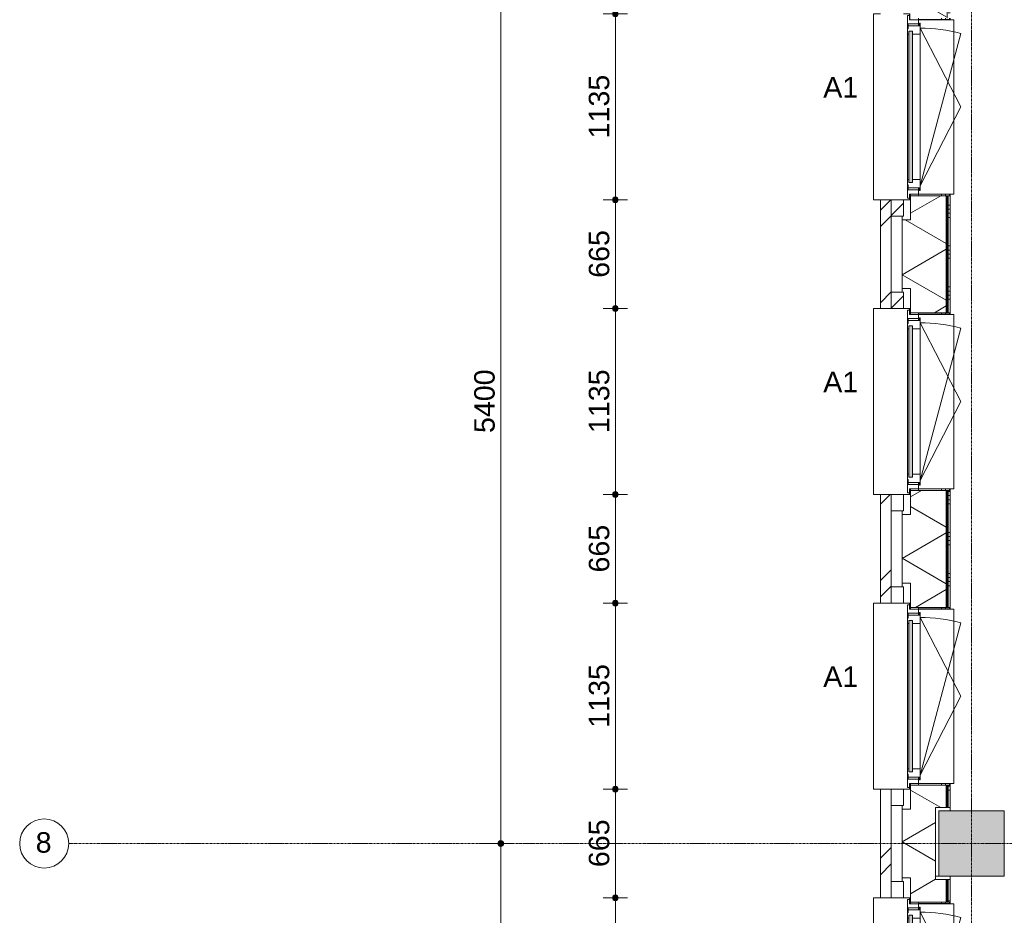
# Model space of a CAD drawing. Header units: millimetres. Extents: x 23061 to 67652, y 24168 to 59318.
# Tile 6 of 35: x 23061 to 29076, y 37362 to 42833. Entities that reach past the tile are written whole.
import ezdxf

# ---------------------------------------------------------------- set-up
doc = ezdxf.new("R2010")
doc.units = ezdxf.units.MM
doc.linetypes.add('Dash', pattern=[6.35, 3.175, -3.175])
doc.linetypes.add('stramien', pattern=[22.225, 12.7, -3.175, 3.175, -3.175])
doc.layers.add('00_Algemeen', color=7, linetype='Continuous', lineweight=9, true_color=0x00a600)
for name, color, linetype, lineweight in [('00_Algemeen-50', 7, 'Continuous', 9), ('05_Bouwplaatsvoorzieningen', 7, 'Continuous', 9), ('22_Metselwerk', 7, 'Continuous', 18), ('25_Metaalconstructiewerk', 7, 'Continuous', 9), ('30_Kozijnen-ramen-deuren', 7, 'Continuous', 9), ('42_Dekvloeren en vloersystemen', 7, 'Continuous', 9)]:
    doc.layers.add(name, color=color, linetype=linetype, lineweight=lineweight)
doc.styles.add('Arial_1', font='arial.ttf', dxfattribs={"height": 125})
doc.dimstyles.new('00_AEE_maatvoering_2_5mm', dxfattribs={"dimscale": 304.8, "dimtxt": 127.532425, "dimasz": 0.459318, "dimexe": 0.246063, "dimexo": 0.0625, "dimgap": 0, "dimtad": 1, "dimdec": 0, "dimzin": 0, "dimdsep": 46, "dimtxsty": 'Arial_1', "dimblk1": 'DOTSMALL', "dimblk2": 'DOTSMALL', "dimsah": 1, "dimcen": 0.09, "dimdle": 0.246063, "dimazin": 0, "dimtfac": 1, "dimtdec": 4, "dimtix": 1, "dimtmove": 0, "dimatfit": 3, "dimfxl": 0.246063, "dimfxlon": 1, "dimtvp": 1, "dimtolj": 1, "dimtzin": 0, "dimarcsym": 2})
pattern_1 = [(45, (29076.22, -2e-13), (-282.8427, 282.8427), []), (45, (29176.22, -3e-13), (-282.8427, 282.8427), [])]

# ---------------------------------------------------------------- blocks, each defined once
blk = doc.blocks.new('Direct Shape - 2410-10368 v1 - IFC-model constructie _zonder onderbouw_ _MM21228_-1202395-02 tweede verdieping - A')
at = {"layer": '25_Metaalconstructiewerk'}
blk.add_hatch(color=256, dxfattribs=at).paths.add_polyline_path([(-200, -200), (200, -200), (200, 200), (-200, 200), (-200, -36.3)])
for p, q in [((200, 200), (-200, 200)), ((-200, 200), (-200, -200)), ((200, -200), (200, 200)), ((-200, -200), (200, -200))]:
    blk.add_line(p, q, dxfattribs=at)
blk = doc.blocks.new('Direct Shape - NLRS_28_SC_TLB_kolom vierkant prefab_gen_AT_kolom vierkant_gen_lxb 400x400_800354-1202398-02 tweede verdieping - A')
blk.add_blockref('Direct Shape - 2410-10368 v1 - IFC-model constructie _zonder onderbouw_ _MM21228_-1202395-02 tweede verdieping - A', (0, 0))
blk = doc.blocks.new('2410-10368 v1 - IFC-model constructie _zonder onderbouw_ _MM21228__ifc-1-02 tweede verdieping - A')
at = {"layer": '25_Metaalconstructiewerk', "lineweight": 9}
blk.add_blockref('Direct Shape - NLRS_28_SC_TLB_kolom vierkant prefab_gen_AT_kolom vierkant_gen_lxb 400x400_800354-1202398-02 tweede verdieping - A', (0, 37800), dxfattribs=at)
blk = doc.blocks.new('31_AEE_kozijnen_KA1_CS77 - AEE_CS 77_Raam merk A1-6832846-02 tweede verdieping - A')
at = {"layer": '30_Kozijnen-ramen-deuren', "true_color": 0xcccccc}
blk.add_hatch(color=254, dxfattribs=at).paths.add_polyline_path([(-462.5, -207.3), (-462.5, -231.3), (462.5, -231.3), (462.5, -207.3), (-443.9, -207.3)])
at = {"layer": '30_Kozijnen-ramen-deuren'}
for p, q in [((-481.5, -199.5), (-557.5, -199.5)), ((-557.5, -199.5), (-557.5, -212.3)), ((-557.5, -212.3), (-532.5, -212.3)), ((-532.5, -212.3), (-532.5, -267.5)), ((-506.5, -203.3), (-481.5, -203.3)), ((-506.5, -267.5), (-506.5, -203.3)), ((-494.5, -203.8), (-494.5, -272.5)), ((-476.5, -203.8), (-494.5, -203.8)), ((-481.5, -199.5), (-476.5, -199.5)), ((-481.5, -203.3), (-481.5, -199.5)), ((-476.5, -203.3), (-481.5, -203.3)), ((-443.5, -199.5), (-476.5, -199.5)), ((-476.5, -199.5), (-476.5, -203.8)), ((-462.5, -231.3), (-462.5, -207.3)), ((-462.5, -231.3), (-462.5, -207.3)), ((-462.5, -207.3), (462.5, -207.3)), ((462.5, -231.3), (-462.5, -231.3)), ((443.5, -199.5), (-443.5, -199.5)), ((-443.5, -207.3), (-443.5, -199.5)), ((-443.5, -276.5), (-443.5, -231.3)), ((443.5, -199.5), (443.5, -207.3)), ((476.5, -199.5), (443.5, -199.5)), ((443.5, -231.3), (443.5, -276.5)), ((462.5, -207.3), (462.5, -231.3)), ((462.5, -231.3), (462.5, -207.3)), ((476.5, -199.5), (481.5, -199.5)), ((476.5, -203.8), (476.5, -199.5)), ((481.5, -203.3), (476.5, -203.3)), ((494.5, -203.8), (476.5, -203.8)), ((481.5, -199.5), (481.5, -203.3)), ((557.5, -199.5), (481.5, -199.5)), ((481.5, -203.3), (506.5, -203.3)), ((494.5, -272.5), (494.5, -203.8)), ((506.5, -203.3), (506.5, -267.5)), ((532.5, -267.5), (532.5, -212.3)), ((532.5, -212.3), (557.5, -212.3)), ((557.5, -212.3), (557.5, -199.5)), ((-532.5, -267.5), (-506.5, -267.5)), ((-494.5, -272.5), (-511.5, -272.5)), ((-511.5, -272.5), (-511.5, -276.5)), ((-511.5, -276.5), (-443.5, -276.5)), ((-494.5, -267.5), (-506.5, -267.5)), ((-481.5, -276.5), (0, -525.7)), ((-481.5, -276.5), (448.7, -525.7)), ((443.5, -276.5), (-443.5, -276.5)), ((0, -525.7), (481.5, -276.5)), ((443.5, -276.5), (511.5, -276.5)), ((506.5, -267.5), (494.5, -267.5)), ((511.5, -272.5), (494.5, -272.5)), ((506.5, -267.5), (532.5, -267.5)), ((511.5, -276.5), (511.5, -272.5))]:
    blk.add_line(p, q, dxfattribs=at)
blk.add_arc((-481.5, -276.5), 963, 345, 360, dxfattribs=at)
blk = doc.blocks.new('31_AEE_DAI_Dagkant_Interieur - Zonder Onderkant-V16-02 tweede verdieping - A')
at = {"layer": '05_Bouwplaatsvoorzieningen'}
h = blk.add_hatch(dxfattribs=at)
h.set_pattern_fill('FP_70', color=256, style=0, pattern_type=2)
h.set_pattern_definition([(0, (-36900, -691.5), (0, 250), []), (0, (-36900, -716.5), (0, 250), []), (0, (-36900, -741.5), (0, 250), []), (0, (-36900, -766.5), (0, 250), [])])
h.paths.add_polyline_path([(-542.5, -461.5), (-533, -461.5), (-533, -267.5), (-542.5, -267.5), (-542.5, -449)])
h.paths.add_polyline_path([(533, -267.5), (533, -461.5), (542.5, -461.5), (542.4, -267.5)])
for p, q in [((-533, -267.5), (-542.5, -267.5)), ((-533, -461.5), (-533, -267.5)), ((533, -267.5), (533, -461.5)), ((542.5, -267.5), (533, -267.5)), ((-542.5, -461.5), (-533, -461.5)), ((533, -461.5), (542.5, -461.5))]:
    blk.add_line(p, q, dxfattribs=at)
blk = doc.blocks.new('42_AEE_VE_vensterbank - Standaard-6843292-02 tweede verdieping - A')
at = {"layer": '05_Bouwplaatsvoorzieningen'}
for p, q in [((-532.5, -482.5), (-532.5, -267.5)), ((532.5, -267.5), (532.5, -482.5)), ((-532.5, -482.5), (532.5, -482.5))]:
    blk.add_line(p, q, dxfattribs=at)
blk = doc.blocks.new('31_AEE_DAI_Dagkant_Interieur - Zonder Onderkant-V17-02 tweede verdieping - A')
at = {"layer": '05_Bouwplaatsvoorzieningen'}
h = blk.add_hatch(dxfattribs=at)
h.set_pattern_fill('FP_71', color=256, style=0, pattern_type=2)
h.set_pattern_definition([(0, (-38700, -691.5), (0, 250), []), (0, (-38700, -716.5), (0, 250), []), (0, (-38700, -741.5), (0, 250), []), (0, (-38700, -766.5), (0, 250), [])])
h.paths.add_polyline_path([(-542.5, -267.5), (-542.5, -461.5), (-533, -461.5), (-533, -267.5)])
h.paths.add_polyline_path([(533, -267.5), (533, -461.5), (542.5, -461.5), (542.5, -267.5)])
for p, q in [((-533, -267.5), (-542.5, -267.5)), ((-533, -461.5), (-533, -267.5)), ((533, -267.5), (533, -461.5)), ((542.5, -267.5), (533, -267.5)), ((-542.5, -461.5), (-533, -461.5)), ((533, -461.5), (542.5, -461.5))]:
    blk.add_line(p, q, dxfattribs=at)
blk = doc.blocks.new('31_AEE_DAI_Dagkant_Interieur - Zonder Onderkant-V18-02 tweede verdieping - A')
at = {"layer": '05_Bouwplaatsvoorzieningen'}
h = blk.add_hatch(dxfattribs=at)
h.set_pattern_fill('FP_72', color=256, style=0, pattern_type=2)
h.set_pattern_definition([(0, (-40500, -691.5), (0, 250), []), (0, (-40500, -716.5), (0, 250), []), (0, (-40500, -741.5), (0, 250), []), (0, (-40500, -766.5), (0, 250), [])])
h.paths.add_polyline_path([(-542.5, -449), (-542.5, -461.5), (-533, -461.5), (-533, -267.5), (-542.5, -267.5), (-542.5, -437)])
h.paths.add_polyline_path([(533, -437), (533, -461.5), (542.5, -461.5), (542.5, -267.5), (533, -267.5)])
for p, q in [((-533, -267.5), (-542.5, -267.5)), ((-533, -461.5), (-533, -267.5)), ((533, -267.5), (533, -461.5)), ((542.5, -267.5), (533, -267.5)), ((-542.5, -461.5), (-533, -461.5)), ((533, -461.5), (542.5, -461.5))]:
    blk.add_line(p, q, dxfattribs=at)
blk = doc.blocks.new('31_AEE_DAI_Dagkant_Interieur - Zonder Onderkant-V19-02 tweede verdieping - A')
at = {"layer": '05_Bouwplaatsvoorzieningen'}
h = blk.add_hatch(dxfattribs=at)
h.set_pattern_fill('FP_73', color=256, style=0, pattern_type=2)
h.set_pattern_definition([(0, (-42300, -691.5), (0, 250), []), (0, (-42300, -716.5), (0, 250), []), (0, (-42300, -741.5), (0, 250), []), (0, (-42300, -766.5), (0, 250), [])])
h.paths.add_polyline_path([(-542.5, -449), (-542.5, -461.5), (-533, -461.5), (-533, -267.5), (-542.5, -267.5), (-542.5, -437)])
h.paths.add_polyline_path([(533, -437), (533, -461.5), (542.5, -461.5), (542.5, -267.5), (533, -267.5)])
for p, q in [((-533, -267.5), (-542.5, -267.5)), ((-533, -461.5), (-533, -267.5)), ((533, -267.5), (533, -461.5)), ((542.5, -267.5), (533, -267.5)), ((-542.5, -461.5), (-533, -461.5)), ((533, -461.5), (542.5, -461.5))]:
    blk.add_line(p, q, dxfattribs=at)
blk = doc.blocks.new('21_AEE_WA_lekdorpel - 21_AEE_WA_lekdorpel-6866276-02 tweede verdieping - A')
at = {"layer": '05_Bouwplaatsvoorzieningen'}
for p, q in [((-567.5, -34.5), (-567.5, 8)), ((-567.5, 8), (567.5, 8)), ((567.5, 8), (567.5, -34.5)), ((-567.5, -213), (-567.5, -176.5)), ((567.5, -176.5), (567.5, -213)), ((-567.5, -215), (-567.5, -213)), ((-532.5, -213), (-567.5, -213)), ((-532.5, -215), (-567.5, -215)), ((567.5, -213), (532.5, -213)), ((567.5, -215), (532.5, -215)), ((567.5, -213), (567.5, -215))]:
    blk.add_line(p, q, dxfattribs=at)
blk = doc.blocks.new('Grid - 3 mm-485849-02 tweede verdieping - A')
at = {"layer": '00_Algemeen', "color": 7}
blk.add_circle((0, 0), 3, dxfattribs=at)
blk = doc.blocks.new('DIMBLOCK10-02 tweede verdieping - A')
at = {"layer": '00_Algemeen-50', "transparency": 16777216}
h = blk.add_hatch(color=256, dxfattribs=at)
edge = h.paths.add_edge_path()
edge.add_arc((25999.9, 43200), 17.5, 0, 360)
h = blk.add_hatch(color=256, dxfattribs=at)
edge = h.paths.add_edge_path()
edge.add_arc((25999.9, 37800), 17.5, 0, 360)
for p, q in [((25999.9, 43200), (25924.9, 43200)), ((25999.9, 43200), (25999.9, 37800)), ((25999.9, 43200), (26074.9, 43200)), ((25999.9, 37800), (25924.9, 37800)), ((25999.9, 37800), (26074.9, 37800))]:
    blk.add_line(p, q, dxfattribs=at)
for centre in [(25999.9, 43200), (25999.9, 37800)]:
    blk.add_circle(centre, 17.5, dxfattribs=at)
at = {"layer": '00_Algemeen-50', "color": 0, "transparency": 16777216, "insert": (25837.7, 40307.7), "char_height": 125, "width": 461.471, "attachment_point": 1, "rotation": 90, "line_spacing_factor": 0.941778, "style": 'Arial_1'}
blk.add_mtext('5400', dxfattribs=at)
blk = doc.blocks.new('_DotSmall')
at = {"color": 0, "linetype": 'ByBlock', "const_width": 0.5}
blk.add_lwpolyline([(-0.0625, 0, 1), (0.0625, 0, 1)], format="xyb", close=True, dxfattribs=at)
blk = doc.blocks.new('DIMBLOCK11-02 tweede verdieping - A')
at = {"layer": '00_Algemeen-50', "transparency": 16777216}
h = blk.add_hatch(color=256, dxfattribs=at)
edge = h.paths.add_edge_path()
edge.add_arc((25999.9, 37800), 17.5, 0, 360)
h = blk.add_hatch(color=256, dxfattribs=at)
edge = h.paths.add_edge_path()
edge.add_arc((25999.9, 32400), 17.5, 0, 360)
for p, q in [((25999.9, 37800), (25924.9, 37800)), ((25999.9, 37800), (25999.9, 32400)), ((25999.9, 37800), (26074.9, 37800)), ((25999.9, 32400), (25924.9, 32400)), ((25999.9, 32400), (26074.9, 32400))]:
    blk.add_line(p, q, dxfattribs=at)
for centre in [(25999.9, 37800), (25999.9, 32400)]:
    blk.add_circle(centre, 17.5, dxfattribs=at)
at = {"layer": '00_Algemeen-50', "color": 0, "transparency": 16777216, "insert": (25837.7, 34907.7), "char_height": 125, "width": 461.471, "attachment_point": 1, "rotation": 90, "line_spacing_factor": 0.941778, "style": 'Arial_1'}
blk.add_mtext('5400', dxfattribs=at)
blk = doc.blocks.new('DIMBLOCK38-02 tweede verdieping - A')
at = {"layer": '00_Algemeen-50', "transparency": 16777216}
h = blk.add_hatch(color=256, dxfattribs=at)
edge = h.paths.add_edge_path()
edge.add_arc((26699.9, 37467.5), 17.5, 0, 360)
h = blk.add_hatch(color=256, dxfattribs=at)
edge = h.paths.add_edge_path()
edge.add_arc((26699.9, 36332.5), 17.5, 0, 360)
for p, q in [((26699.9, 37467.5), (26624.9, 37467.5)), ((26699.9, 36332.5), (26699.9, 37467.5)), ((26699.9, 37467.5), (26774.9, 37467.5)), ((26699.9, 36332.5), (26624.9, 36332.5)), ((26699.9, 36332.5), (26774.9, 36332.5))]:
    blk.add_line(p, q, dxfattribs=at)
for centre in [(26699.9, 37467.5), (26699.9, 36332.5)]:
    blk.add_circle(centre, 17.5, dxfattribs=at)
at = {"layer": '00_Algemeen-50', "color": 0, "transparency": 16777216, "insert": (26537.7, 36707.7), "char_height": 125, "width": 461.471, "attachment_point": 1, "rotation": 90, "line_spacing_factor": 0.941778, "style": 'Arial_1'}
blk.add_mtext('1135', dxfattribs=at)
blk = doc.blocks.new('DIMBLOCK39-02 tweede verdieping - A')
at = {"layer": '00_Algemeen-50', "transparency": 16777216}
h = blk.add_hatch(color=256, dxfattribs=at)
edge = h.paths.add_edge_path()
edge.add_arc((26699.9, 38132.5), 17.5, 0, 360)
h = blk.add_hatch(color=256, dxfattribs=at)
edge = h.paths.add_edge_path()
edge.add_arc((26699.9, 37467.5), 17.5, 0, 360)
for p, q in [((26699.9, 38132.5), (26624.9, 38132.5)), ((26699.9, 37467.5), (26699.9, 38132.5)), ((26699.9, 38132.5), (26774.9, 38132.5)), ((26699.9, 37467.5), (26624.9, 37467.5)), ((26699.9, 37467.5), (26774.9, 37467.5))]:
    blk.add_line(p, q, dxfattribs=at)
for centre in [(26699.9, 38132.5), (26699.9, 37467.5)]:
    blk.add_circle(centre, 17.5, dxfattribs=at)
at = {"layer": '00_Algemeen-50', "color": 0, "transparency": 16777216, "insert": (26537.7, 37655.8), "char_height": 125, "width": 346.103, "attachment_point": 1, "rotation": 90, "line_spacing_factor": 0.941778, "style": 'Arial_1'}
blk.add_mtext('665', dxfattribs=at)
blk = doc.blocks.new('DIMBLOCK40-02 tweede verdieping - A')
at = {"layer": '00_Algemeen-50', "transparency": 16777216}
h = blk.add_hatch(color=256, dxfattribs=at)
edge = h.paths.add_edge_path()
edge.add_arc((26699.9, 39267.5), 17.5, 0, 360)
h = blk.add_hatch(color=256, dxfattribs=at)
edge = h.paths.add_edge_path()
edge.add_arc((26699.9, 38132.5), 17.5, 0, 360)
for p, q in [((26699.9, 39267.5), (26624.9, 39267.5)), ((26699.9, 38132.5), (26699.9, 39267.5)), ((26699.9, 39267.5), (26774.9, 39267.5)), ((26699.9, 38132.5), (26624.9, 38132.5)), ((26699.9, 38132.5), (26774.9, 38132.5))]:
    blk.add_line(p, q, dxfattribs=at)
for centre in [(26699.9, 39267.5), (26699.9, 38132.5)]:
    blk.add_circle(centre, 17.5, dxfattribs=at)
at = {"layer": '00_Algemeen-50', "color": 0, "transparency": 16777216, "insert": (26537.7, 38507.7), "char_height": 125, "width": 461.471, "attachment_point": 1, "rotation": 90, "line_spacing_factor": 0.941778, "style": 'Arial_1'}
blk.add_mtext('1135', dxfattribs=at)
blk = doc.blocks.new('DIMBLOCK41-02 tweede verdieping - A')
at = {"layer": '00_Algemeen-50', "transparency": 16777216}
h = blk.add_hatch(color=256, dxfattribs=at)
edge = h.paths.add_edge_path()
edge.add_arc((26699.9, 39932.5), 17.5, 0, 360)
h = blk.add_hatch(color=256, dxfattribs=at)
edge = h.paths.add_edge_path()
edge.add_arc((26699.9, 39267.5), 17.5, 0, 360)
for p, q in [((26699.9, 39932.5), (26624.9, 39932.5)), ((26699.9, 39267.5), (26699.9, 39932.5)), ((26699.9, 39932.5), (26774.9, 39932.5)), ((26699.9, 39267.5), (26624.9, 39267.5)), ((26699.9, 39267.5), (26774.9, 39267.5))]:
    blk.add_line(p, q, dxfattribs=at)
for centre in [(26699.9, 39932.5), (26699.9, 39267.5)]:
    blk.add_circle(centre, 17.5, dxfattribs=at)
at = {"layer": '00_Algemeen-50', "color": 0, "transparency": 16777216, "insert": (26537.7, 39455.8), "char_height": 125, "width": 346.103, "attachment_point": 1, "rotation": 90, "line_spacing_factor": 0.941778, "style": 'Arial_1'}
blk.add_mtext('665', dxfattribs=at)
blk = doc.blocks.new('DIMBLOCK42-02 tweede verdieping - A')
at = {"layer": '00_Algemeen-50', "transparency": 16777216}
h = blk.add_hatch(color=256, dxfattribs=at)
edge = h.paths.add_edge_path()
edge.add_arc((26699.9, 41067.5), 17.5, 0, 360)
h = blk.add_hatch(color=256, dxfattribs=at)
edge = h.paths.add_edge_path()
edge.add_arc((26699.9, 39932.5), 17.5, 0, 360)
for p, q in [((26699.9, 41067.5), (26624.9, 41067.5)), ((26699.9, 39932.5), (26699.9, 41067.5)), ((26699.9, 41067.5), (26774.9, 41067.5)), ((26699.9, 39932.5), (26624.9, 39932.5)), ((26699.9, 39932.5), (26774.9, 39932.5))]:
    blk.add_line(p, q, dxfattribs=at)
for centre in [(26699.9, 41067.5), (26699.9, 39932.5)]:
    blk.add_circle(centre, 17.5, dxfattribs=at)
at = {"layer": '00_Algemeen-50', "color": 0, "transparency": 16777216, "insert": (26537.7, 40307.7), "char_height": 125, "width": 461.471, "attachment_point": 1, "rotation": 90, "line_spacing_factor": 0.941778, "style": 'Arial_1'}
blk.add_mtext('1135', dxfattribs=at)
blk = doc.blocks.new('DIMBLOCK43-02 tweede verdieping - A')
at = {"layer": '00_Algemeen-50', "transparency": 16777216}
h = blk.add_hatch(color=256, dxfattribs=at)
edge = h.paths.add_edge_path()
edge.add_arc((26699.9, 41732.5), 17.5, 0, 360)
h = blk.add_hatch(color=256, dxfattribs=at)
edge = h.paths.add_edge_path()
edge.add_arc((26699.9, 41067.5), 17.5, 0, 360)
for p, q in [((26699.9, 41732.5), (26624.9, 41732.5)), ((26699.9, 41067.5), (26699.9, 41732.5)), ((26699.9, 41732.5), (26774.9, 41732.5)), ((26699.9, 41067.5), (26624.9, 41067.5)), ((26699.9, 41067.5), (26774.9, 41067.5))]:
    blk.add_line(p, q, dxfattribs=at)
for centre in [(26699.9, 41732.5), (26699.9, 41067.5)]:
    blk.add_circle(centre, 17.5, dxfattribs=at)
at = {"layer": '00_Algemeen-50', "color": 0, "transparency": 16777216, "insert": (26537.7, 41255.8), "char_height": 125, "width": 346.103, "attachment_point": 1, "rotation": 90, "line_spacing_factor": 0.941778, "style": 'Arial_1'}
blk.add_mtext('665', dxfattribs=at)
blk = doc.blocks.new('DIMBLOCK44-02 tweede verdieping - A')
at = {"layer": '00_Algemeen-50', "transparency": 16777216}
h = blk.add_hatch(color=256, dxfattribs=at)
edge = h.paths.add_edge_path()
edge.add_arc((26699.9, 42867.5), 17.5, 0, 360)
h = blk.add_hatch(color=256, dxfattribs=at)
edge = h.paths.add_edge_path()
edge.add_arc((26699.9, 41732.5), 17.5, 0, 360)
for p, q in [((26699.9, 42867.5), (26624.9, 42867.5)), ((26699.9, 41732.5), (26699.9, 42867.5)), ((26699.9, 42867.5), (26774.9, 42867.5)), ((26699.9, 41732.5), (26624.9, 41732.5)), ((26699.9, 41732.5), (26774.9, 41732.5))]:
    blk.add_line(p, q, dxfattribs=at)
for centre in [(26699.9, 42867.5), (26699.9, 41732.5)]:
    blk.add_circle(centre, 17.5, dxfattribs=at)
at = {"layer": '00_Algemeen-50', "color": 0, "transparency": 16777216, "insert": (26537.7, 42107.7), "char_height": 125, "width": 461.471, "attachment_point": 1, "rotation": 90, "line_spacing_factor": 0.941778, "style": 'Arial_1'}
blk.add_mtext('1135', dxfattribs=at)

msp = doc.modelspace()

# ---------------------------------------------------------------- hatches: boundary and pattern name
at = {"layer": '22_Metselwerk', "lineweight": 9}
h = msp.add_hatch(dxfattribs=at)
h.set_pattern_fill('FP_64', color=256, angle=45, style=0, pattern_type=2)
h.set_pattern_definition(pattern_1)
h.paths.add_polyline_path([(28384.7, 26667.5), (28384.7, 27332.5), (28319.2, 27332.5), (28319.2, 26667.5)])
h.paths.add_polyline_path([(28319.2, 28467.5), (28384.7, 28467.5), (28384.7, 29132.5), (28319.2, 29132.5), (28319.2, 28860.4)])
h.paths.add_polyline_path([(28384.7, 30267.5), (28384.7, 30932.5), (28319.2, 30932.5), (28319.2, 30267.5)])
h.paths.add_polyline_path([(28384.7, 32067.5), (28384.7, 32732.5), (28319.2, 32732.5), (28319.2, 32067.5)])
h.paths.add_polyline_path([(28384.7, 33867.5), (28384.7, 34532.5), (28319.2, 34532.5), (28319.2, 33867.5)])
h.paths.add_polyline_path([(28319.2, 35667.5), (28384.7, 35667.5), (28384.7, 36332.5), (28319.2, 36332.5), (28319.2, 35726)])
h.paths.add_polyline_path([(28384.7, 37467.5), (28384.7, 38132.5), (28319.2, 38132.5), (28319.2, 37467.5)])
h.paths.add_polyline_path([(28384.7, 39267.5), (28384.7, 39932.5), (28319.2, 39932.5), (28319.2, 39267.5)])
h.paths.add_polyline_path([(28319.2, 41067.5), (28384.7, 41067.5), (28384.7, 41732.5), (28319.2, 41732.5), (28319.2, 41447.3)])
h.paths.add_polyline_path([(28319.2, 42867.5), (28384.7, 42867.5), (28384.7, 43532.5), (28319.2, 43532.5), (28319.2, 43163.7)])
h.paths.add_polyline_path([(28384.7, 44667.5), (28384.7, 45332.5), (28319.2, 45332.5), (28319.2, 44667.5)])
h.paths.add_polyline_path([(28384.7, 46467.5), (28384.7, 47132.5), (28319.2, 47132.5), (28319.2, 46467.5)])
h.paths.add_polyline_path([(28384.7, 48267.5), (28385.2, 49157), (28319.2, 49157), (28319.2, 48267.5)])
h = msp.add_hatch(dxfattribs=at)
h.set_pattern_fill('FP_62', color=256, angle=60, style=0, pattern_type=2)
h.set_pattern_definition([(330, (28451.72, 24300), (150, 259.8076), []), (30, (28451.72, 24300), (-150, 259.8076), [])])
h.paths.add_polyline_path([(28721.7, 26642.5), (28721.7, 26780), (28656.2, 26780), (28656.2, 27220), (28721.7, 27220), (28721.7, 27357.5), (28503.7, 27357.5), (28503.7, 27210), (28451.7, 27210), (28451.7, 26790), (28503.7, 26790), (28503.7, 26642.5)])
h.paths.add_polyline_path([(28503.7, 28442.5), (28721.7, 28442.5), (28721.7, 29157.5), (28503.7, 29157.5), (28503.7, 29010), (28451.7, 29010), (28451.7, 28590), (28503.7, 28590)])
h.paths.add_polyline_path([(28503.7, 30242.5), (28721.7, 30242.5), (28721.7, 30957.5), (28503.7, 30957.5), (28503.7, 30810), (28451.7, 30810), (28451.7, 30390), (28503.7, 30390)])
h.paths.add_polyline_path([(28721.7, 32042.5), (28721.7, 32180), (28656.2, 32180), (28656.2, 32620), (28721.7, 32620), (28721.7, 32757.5), (28503.7, 32757.5), (28503.7, 32610), (28451.7, 32610), (28451.7, 32190), (28503.7, 32190), (28503.7, 32042.5)])
h.paths.add_polyline_path([(28503.7, 33842.5), (28721.7, 33842.5), (28721.7, 34557.5), (28503.7, 34557.5), (28503.7, 34410), (28451.7, 34410), (28451.7, 33990), (28503.7, 33990)])
h.paths.add_polyline_path([(28721.7, 35642.5), (28721.7, 36357.5), (28503.7, 36357.5), (28503.7, 36210), (28451.7, 36210), (28451.7, 35790), (28503.7, 35790), (28503.7, 35642.5)])
h.paths.add_polyline_path([(28721.7, 37442.5), (28721.7, 37580), (28656.2, 37580), (28656.2, 38020), (28721.7, 38020), (28721.7, 38157.5), (28503.7, 38157.5), (28503.7, 38010), (28451.7, 38010), (28451.7, 37590), (28503.7, 37590), (28503.7, 37442.5)])
h.paths.add_polyline_path([(28503.7, 39242.5), (28721.7, 39242.5), (28721.7, 39957.5), (28503.7, 39957.5), (28503.7, 39810), (28451.7, 39810), (28451.7, 39390), (28503.7, 39390)])
h.paths.add_polyline_path([(28503.7, 41042.5), (28721.7, 41042.5), (28721.7, 41757.5), (28503.7, 41757.5), (28503.7, 41610), (28451.7, 41610), (28451.7, 41190), (28503.7, 41190)])
h.paths.add_polyline_path([(28503.7, 42842.5), (28721.7, 42842.5), (28721.7, 42980), (28656.2, 42980), (28656.2, 43420), (28721.7, 43420), (28721.7, 43557.5), (28503.7, 43557.5), (28503.7, 43410), (28451.7, 43410), (28451.7, 42990), (28503.7, 42990)])
h.paths.add_polyline_path([(28503.7, 44642.5), (28721.7, 44642.5), (28721.7, 45357.5), (28503.7, 45357.5), (28503.7, 45210), (28451.7, 45210), (28451.7, 44790), (28503.7, 44790)])
h.paths.add_polyline_path([(28503.7, 46442.5), (28721.7, 46442.5), (28721.7, 47157.5), (28503.7, 47157.5), (28503.7, 47010), (28451.7, 47010), (28451.7, 46590), (28503.7, 46590)])
h.paths.add_polyline_path([(28721.7, 48242.5), (28721.7, 48380), (28656.2, 48380), (28656.2, 48820), (28721.7, 48820), (28721.7, 49024.5), (28451.7, 49024.5), (28451.7, 48390), (28503.7, 48390), (28503.7, 48242.5)])
h = msp.add_hatch(dxfattribs=at)
h.set_pattern_fill('FP_63', color=256, style=0, pattern_type=2)
h.set_pattern_definition([(270, (28451.723, 24300), (25, 2e-15), [])])
h.paths.add_polyline_path([(28733.7, 26642.5), (28733.7, 26780), (28721.7, 26780), (28721.7, 26642.5)])
h.paths.add_polyline_path([(28721.7, 27220), (28733.7, 27220), (28733.7, 27357.5), (28721.7, 27357.5)])
h.paths.add_polyline_path([(28733.7, 28442.5), (28733.7, 29157.5), (28721.7, 29157.5), (28721.7, 28442.5)])
h.paths.add_polyline_path([(28733.7, 30242.5), (28733.7, 30957.5), (28721.7, 30957.5), (28721.7, 30242.5)])
h.paths.add_polyline_path([(28733.7, 32042.5), (28733.7, 32180), (28721.7, 32180), (28721.7, 32042.5)])
h.paths.add_polyline_path([(28721.7, 32620), (28733.7, 32620), (28733.7, 32757.5), (28721.7, 32757.5)])
h.paths.add_polyline_path([(28721.7, 33842.5), (28733.7, 33842.5), (28733.7, 34557.5), (28721.7, 34557.5), (28721.7, 34009.6)])
h.paths.add_polyline_path([(28721.7, 35642.5), (28733.7, 35642.5), (28733.7, 36357.5), (28721.7, 36357.5), (28721.7, 35726)])
h.paths.add_polyline_path([(28733.7, 37442.5), (28733.7, 37580), (28721.7, 37580), (28721.7, 37442.5)])
h.paths.add_polyline_path([(28733.7, 38020), (28733.7, 38157.5), (28721.7, 38157.5), (28721.7, 38020)])
h.paths.add_polyline_path([(28733.7, 39242.5), (28733.7, 39957.5), (28721.7, 39957.5), (28721.7, 39242.5)])
h.paths.add_polyline_path([(28733.7, 41042.5), (28733.7, 41757.5), (28721.7, 41757.5), (28721.7, 41042.5)])
h.paths.add_polyline_path([(28733.7, 42842.5), (28733.7, 42980), (28721.7, 42980), (28721.7, 42842.5)])
h.paths.add_polyline_path([(28733.7, 43420), (28733.7, 43557.5), (28721.7, 43557.5), (28721.7, 43420)])
h.paths.add_polyline_path([(28733.7, 44642.5), (28733.7, 45357.5), (28721.7, 45357.5), (28721.7, 44642.5)])
h.paths.add_polyline_path([(28733.7, 46442.5), (28733.7, 47157.5), (28721.7, 47157.5), (28721.7, 46442.5)])
h.paths.add_polyline_path([(28733.7, 48242.5), (28733.7, 48380), (28721.7, 48380), (28721.7, 48242.5)])
h = msp.add_hatch(dxfattribs=at)
h.set_pattern_fill('FP_61', color=256, angle=90, style=0, pattern_type=2)
h.set_pattern_definition([(1e-13, (28451.72, 24200), (-4e-13, 250), []), (1e-13, (28451.72, 24175), (-4e-13, 250), []), (1e-13, (28451.72, 24150), (-4e-13, 250), []), (1e-13, (28451.72, 24125), (-4e-13, 250), [])])
h.paths.add_polyline_path([(28733.7, 26642.5), (28746.2, 26642.5), (28746.2, 26780), (28733.7, 26780)])
h.paths.add_polyline_path([(28733.7, 27220), (28746.2, 27220), (28746.2, 27357.5), (28733.7, 27357.5)])
h.paths.add_polyline_path([(28746.2, 28442.5), (28746.2, 29157.5), (28733.7, 29157.5), (28733.7, 28442.5)])
h.paths.add_polyline_path([(28746.2, 30242.5), (28746.2, 30957.5), (28733.7, 30957.5), (28733.7, 30242.5)])
h.paths.add_polyline_path([(28733.7, 32042.5), (28746.2, 32042.5), (28746.2, 32180), (28733.7, 32180)])
h.paths.add_polyline_path([(28746.2, 32620), (28746.2, 32757.5), (28733.7, 32757.5), (28733.7, 32620)])
h.paths.add_polyline_path([(28746.2, 33842.5), (28746.2, 34557.5), (28733.7, 34557.5), (28733.7, 33842.5)])
h.paths.add_polyline_path([(28746.2, 35642.5), (28746.2, 36357.5), (28733.7, 36357.5), (28733.7, 35642.5)])
h.paths.add_polyline_path([(28733.7, 37442.5), (28746.2, 37442.5), (28746.2, 37580), (28733.7, 37580)])
h.paths.add_polyline_path([(28733.7, 38020), (28746.2, 38020), (28746.2, 38157.5), (28733.7, 38157.5)])
h.paths.add_polyline_path([(28746.2, 39242.5), (28746.2, 39957.5), (28733.7, 39957.5), (28733.7, 39242.5)])
h.paths.add_polyline_path([(28733.7, 41042.5), (28746.2, 41042.5), (28746.2, 41757.5), (28733.7, 41757.5), (28733.7, 41447.3)])
h.paths.add_polyline_path([(28746.2, 42842.5), (28746.2, 42980), (28733.7, 42980), (28733.7, 42842.5)])
h.paths.add_polyline_path([(28733.7, 43420), (28746.2, 43420), (28746.2, 43557.5), (28733.7, 43557.5)])
h.paths.add_polyline_path([(28733.7, 44642.5), (28746.2, 44642.5), (28746.2, 45357.5), (28733.7, 45357.5), (28733.7, 44880.1)])
h.paths.add_polyline_path([(28746.2, 46442.5), (28746.2, 47157.5), (28733.7, 47157.5), (28733.7, 46442.5)])
h.paths.add_polyline_path([(28733.7, 48242.5), (28746.2, 48242.5), (28746.2, 48380), (28733.7, 48380), (28733.7, 48312.9)])
h = msp.add_hatch(dxfattribs=at)
h.set_pattern_fill('FP_64', color=256, angle=45, style=0, pattern_type=2)
h.set_pattern_definition(pattern_1)
h.paths.add_polyline_path([(28461.2, 41632.5), (28461.2, 41732.5), (28385.2, 41732.5), (28385.2, 41632.5)])
h = msp.add_hatch(dxfattribs=at)
h.set_pattern_fill('FP_64', color=256, angle=45, style=0, pattern_type=2)
h.set_pattern_definition(pattern_1)
h.paths.add_polyline_path([(28461.2, 41067.5), (28461.2, 41167.5), (28385.2, 41167.5), (28385.2, 41067.5)])

# ---------------------------------------------------------------- linework, layer by layer
at = {"layer": '00_Algemeen', "color": 150, "linetype": 'stramien', "true_color": 0x0080ff}
for p, q in [((28876.2, 24467.7), (28876.2, 59018.3)), ((67351.6, 37800), (23360.9, 37800))]:
    msp.add_line(p, q, dxfattribs=at)
at = {"layer": '00_Algemeen', "color": 7, "linetype": 'Dash'}
msp.add_line((28676.2, 37600), (28656.2, 37600), dxfattribs=at)
at = {"layer": '22_Metselwerk', "lineweight": 9}
for p, q in [((28503.7, 41757.5), (28503.7, 41767.5)), ((28746.2, 41757.5), (28721.7, 41757.5)), ((28733.7, 41757.5), (28733.7, 41042.5)), ((28746.2, 41042.5), (28746.2, 41757.5)), ((28384.7, 41732.5), (28319.2, 41732.5)), ((28319.2, 41732.5), (28319.2, 41067.5)), ((28384.7, 41610), (28384.7, 41732.5)), ((28385.2, 41067.5), (28385.2, 41732.5)), ((28461.2, 41732.5), (28385.2, 41732.5)), ((28461.2, 41632.5), (28461.2, 41732.5)), ((28385.2, 41632.5), (28461.2, 41632.5)), ((28451.7, 41610), (28451.7, 41632.5)), ((28385.2, 41610), (28384.7, 41610)), ((28384.7, 41067.5), (28384.7, 41190)), ((28384.7, 41190), (28385.2, 41190)), ((28461.2, 41167.5), (28385.2, 41167.5)), ((28451.7, 41167.5), (28451.7, 41190)), ((28461.2, 41067.5), (28461.2, 41167.5)), ((28319.2, 41067.5), (28384.7, 41067.5)), ((28385.2, 41067.5), (28461.2, 41067.5)), ((28503.7, 41032.5), (28503.7, 41042.5)), ((28721.7, 41042.5), (28746.2, 41042.5)), ((28503.7, 39957.5), (28503.7, 39967.5)), ((28746.2, 39957.5), (28721.7, 39957.5)), ((28733.7, 39957.5), (28733.7, 39242.5)), ((28746.2, 39242.5), (28746.2, 39957.5)), ((28384.7, 39932.5), (28319.2, 39932.5)), ((28319.2, 39932.5), (28319.2, 39267.5)), ((28384.7, 39810), (28384.7, 39932.5)), ((28385.2, 39267.5), (28385.2, 39932.5)), ((28461.2, 39932.5), (28385.2, 39932.5)), ((28461.2, 39832.5), (28461.2, 39932.5)), ((28385.2, 39832.5), (28461.2, 39832.5)), ((28451.7, 39810), (28451.7, 39832.5)), ((28385.2, 39810), (28384.7, 39810)), ((28384.7, 39267.5), (28384.7, 39390)), ((28384.7, 39390), (28385.2, 39390)), ((28461.2, 39367.5), (28385.2, 39367.5)), ((28451.7, 39367.5), (28451.7, 39390)), ((28461.2, 39267.5), (28461.2, 39367.5)), ((28319.2, 39267.5), (28384.7, 39267.5)), ((28385.2, 39267.5), (28461.2, 39267.5)), ((28503.7, 39232.5), (28503.7, 39242.5)), ((28721.7, 39242.5), (28746.2, 39242.5)), ((28503.7, 38157.5), (28503.7, 38167.5)), ((28746.2, 38157.5), (28721.7, 38157.5)), ((28733.7, 38157.5), (28733.7, 38020)), ((28746.2, 38020), (28746.2, 38157.5)), ((28384.7, 38132.5), (28319.2, 38132.5)), ((28319.2, 38132.5), (28319.2, 37467.5)), ((28384.7, 38010), (28384.7, 38132.5)), ((28385.2, 37467.5), (28385.2, 38132.5)), ((28461.2, 38132.5), (28385.2, 38132.5)), ((28461.2, 38032.5), (28461.2, 38132.5)), ((28385.2, 38032.5), (28461.2, 38032.5)), ((28451.7, 38010), (28451.7, 38032.5)), ((28721.7, 38020), (28746.2, 38020)), ((28385.2, 38010), (28384.7, 38010)), ((28384.7, 37467.5), (28384.7, 37590)), ((28384.7, 37590), (28385.2, 37590)), ((28461.2, 37567.5), (28385.2, 37567.5)), ((28451.7, 37567.5), (28451.7, 37590)), ((28461.2, 37467.5), (28461.2, 37567.5)), ((28746.2, 37580), (28721.7, 37580)), ((28733.7, 37580), (28733.7, 37442.5)), ((28746.2, 37442.5), (28746.2, 37580)), ((28319.2, 37467.5), (28384.7, 37467.5)), ((28385.2, 37467.5), (28461.2, 37467.5)), ((28503.7, 37432.5), (28503.7, 37442.5)), ((28721.7, 37442.5), (28746.2, 37442.5))]:
    msp.add_line(p, q, dxfattribs=at)
at = {"layer": '22_Metselwerk'}
for p, q in [((28721.7, 41757.5), (28503.7, 41757.5)), ((28503.7, 41757.5), (28503.7, 41610)), ((28721.7, 41757.5), (28721.7, 41042.5)), ((28503.7, 41610), (28451.7, 41610)), ((28451.7, 41610), (28451.7, 41190)), ((28451.7, 41190), (28503.7, 41190)), ((28503.7, 41190), (28503.7, 41042.5)), ((28503.7, 41042.5), (28721.7, 41042.5)), ((28721.7, 39957.5), (28503.7, 39957.5)), ((28503.7, 39957.5), (28503.7, 39810)), ((28721.7, 39957.5), (28721.7, 39242.5)), ((28503.7, 39810), (28451.7, 39810)), ((28451.7, 39810), (28451.7, 39390)), ((28451.7, 39390), (28503.7, 39390)), ((28503.7, 39390), (28503.7, 39242.5)), ((28503.7, 39242.5), (28721.7, 39242.5)), ((28721.7, 38157.5), (28503.7, 38157.5)), ((28503.7, 38157.5), (28503.7, 38010)), ((28721.7, 38157.5), (28721.7, 38020)), ((28656.2, 37580), (28656.2, 38020)), ((28656.2, 38020), (28721.7, 38020)), ((28503.7, 38010), (28451.7, 38010)), ((28451.7, 38010), (28451.7, 37590)), ((28451.7, 37590), (28503.7, 37590)), ((28503.7, 37590), (28503.7, 37442.5)), ((28721.7, 37580), (28656.2, 37580)), ((28721.7, 37580), (28721.7, 37442.5)), ((28503.7, 37442.5), (28721.7, 37442.5))]:
    msp.add_line(p, q, dxfattribs=at)
at = {"layer": '42_Dekvloeren en vloersystemen'}
for p, q in [((28746.2, 38020), (28746.2, 38000)), ((28746.2, 37600), (28746.2, 37580))]:
    msp.add_line(p, q, dxfattribs=at)

# ---------------------------------------------------------------- block references
at = {"lineweight": 5}
msp.add_blockref('2410-10368 v1 - IFC-model constructie _zonder onderbouw_ _MM21228__ifc-1-02 tweede verdieping - A', (28876.2, 0), dxfattribs=at)
at = {"layer": '00_Algemeen', "color": 7, "xscale": 49.99999999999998, "yscale": 49.99999999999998, "zscale": 49.99999999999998, "rotation": 90}
msp.add_blockref('Grid - 3 mm-485849-02 tweede verdieping - A', (23210.9, 37800), dxfattribs=at)
at = {"layer": '05_Bouwplaatsvoorzieningen'}
for name, p, rotation in [('21_AEE_WA_lekdorpel - 21_AEE_WA_lekdorpel-6866276-02 tweede verdieping - A', (28284.7, 42300), 90.0000000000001), ('31_AEE_DAI_Dagkant_Interieur - Zonder Onderkant-V19-02 tweede verdieping - A', (28284.7, 42300), 90.0000000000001), ('42_AEE_VE_vensterbank - Standaard-6843292-02 tweede verdieping - A', (28284.7, 42300), 89.99999999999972), ('21_AEE_WA_lekdorpel - 21_AEE_WA_lekdorpel-6866276-02 tweede verdieping - A', (28284.7, 40500), 90.0000000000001), ('31_AEE_DAI_Dagkant_Interieur - Zonder Onderkant-V18-02 tweede verdieping - A', (28284.7, 40500), 90.0000000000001), ('42_AEE_VE_vensterbank - Standaard-6843292-02 tweede verdieping - A', (28284.7, 40500), 89.99999999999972), ('21_AEE_WA_lekdorpel - 21_AEE_WA_lekdorpel-6866276-02 tweede verdieping - A', (28284.7, 38700), 90.0000000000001), ('31_AEE_DAI_Dagkant_Interieur - Zonder Onderkant-V17-02 tweede verdieping - A', (28284.7, 38700), 90.0000000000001), ('42_AEE_VE_vensterbank - Standaard-6843292-02 tweede verdieping - A', (28284.7, 38700), 89.99999999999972), ('21_AEE_WA_lekdorpel - 21_AEE_WA_lekdorpel-6866276-02 tweede verdieping - A', (28284.7, 36900), 90.0000000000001), ('31_AEE_DAI_Dagkant_Interieur - Zonder Onderkant-V16-02 tweede verdieping - A', (28284.7, 36900), 90.0000000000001), ('42_AEE_VE_vensterbank - Standaard-6843292-02 tweede verdieping - A', (28284.7, 36900), 89.99999999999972)]:
    msp.add_blockref(name, p, dxfattribs=dict(at, rotation=rotation))
at = {"layer": '30_Kozijnen-ramen-deuren', "rotation": 90.0000000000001}
for p in [(28284.7, 42300), (28284.7, 40500), (28284.7, 38700), (28284.7, 36900)]:
    msp.add_blockref('31_AEE_kozijnen_KA1_CS77 - AEE_CS 77_Raam merk A1-6832846-02 tweede verdieping - A', p, dxfattribs=at)

# ---------------------------------------------------------------- texts
at = {"layer": '00_Algemeen', "color": 7, "insert": (23158.5, 37869.3), "char_height": 125, "width": 116.245, "attachment_point": 1, "style": 'Arial_1'}
msp.add_mtext('8', dxfattribs=at)
at = {"layer": '30_Kozijnen-ramen-deuren', "char_height": 125, "width": 256.54, "attachment_point": 1, "style": 'Arial_1'}
for insert in [(27970.2, 42482.1), (27970.2, 40682.1), (27970.2, 38882.1)]:
    msp.add_mtext('A1', dxfattribs=dict(at, insert=insert))

# ---------------------------------------------------------------- dimensions: what is measured, and where the dimension line sits
at = {"layer": '00_Algemeen', "color": 7}
for base, p1, p2, override, picture, middle in [((25999.9, 37800), (26074.9, 43200), (26074.9, 37800), {"dimpost": '<>', "dimfxl": 5400}, 'DIMBLOCK10-02 tweede verdieping - A', (25936.1, 40500)), ((26699.9, 42867.5), (26774.9, 41732.5), (26774.9, 42867.5), {"dimpost": '<>', "dimfxl": 1135}, 'DIMBLOCK44-02 tweede verdieping - A', (26636.1, 42300)), ((26699.9, 41732.5), (26774.9, 41067.5), (26774.9, 41732.5), {"dimpost": '<>', "dimfxl": 665}, 'DIMBLOCK43-02 tweede verdieping - A', (26636.1, 41400)), ((26699.9, 41067.5), (26774.9, 39932.5), (26774.9, 41067.5), {"dimpost": '<>', "dimfxl": 1135}, 'DIMBLOCK42-02 tweede verdieping - A', (26636.1, 40500)), ((26699.9, 39932.5), (26774.9, 39267.5), (26774.9, 39932.5), {"dimpost": '<>', "dimfxl": 665}, 'DIMBLOCK41-02 tweede verdieping - A', (26636.1, 39600)), ((26699.9, 39267.5), (26774.9, 38132.5), (26774.9, 39267.5), {"dimpost": '<>', "dimfxl": 1135}, 'DIMBLOCK40-02 tweede verdieping - A', (26636.1, 38700)), ((26699.9, 38132.5), (26774.9, 37467.5), (26774.9, 38132.5), {"dimpost": '<>', "dimfxl": 665}, 'DIMBLOCK39-02 tweede verdieping - A', (26636.1, 37800)), ((25999.9, 32400), (26074.9, 37800), (26074.9, 32400), {"dimpost": '<>', "dimfxl": 5400}, 'DIMBLOCK11-02 tweede verdieping - A', (25936.1, 35100)), ((26699.9, 37467.5), (26774.9, 36332.5), (26774.9, 37467.5), {"dimpost": '<>', "dimfxl": 1135}, 'DIMBLOCK38-02 tweede verdieping - A', (26636.1, 36900))]:
    dim = msp.add_linear_dim(base=base, p1=p1, p2=p2, angle=90, dimstyle='00_AEE_maatvoering_2_5mm', override=override, dxfattribs=at)
    dim.commit()
    dim.dimension.update_dxf_attribs({"geometry": picture, "text_midpoint": middle})

doc.saveas('drawing.dxf')
